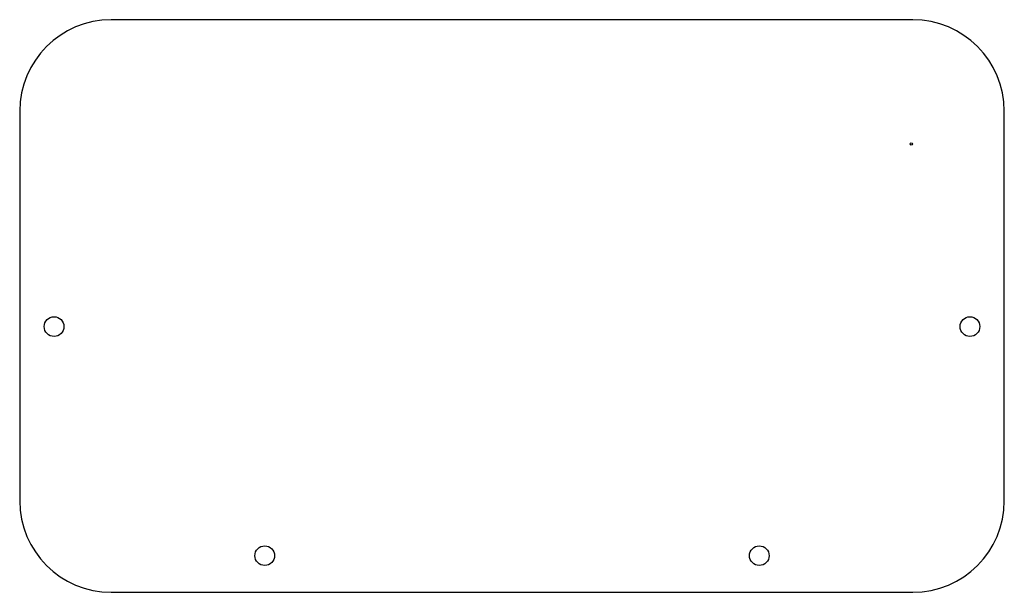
# Model space of a CAD drawing. Header units: millimetres. Extents: x 19 to 234, y 19 to 144.
import ezdxf

# ---------------------------------------------------------------- set-up
doc = ezdxf.new("R2010")
doc.units = ezdxf.units.MM

msp = doc.modelspace()

# ---------------------------------------------------------------- linework, layer by layer
at = {"color": 7, "linetype": 'Continuous', "lineweight": 25}
for p, q in [((214, 144.35), (39, 144.35)), ((19, 124.35), (19, 39.35)), ((234, 39.35), (234, 124.35)), ((39, 19.35), (214, 19.35))]:
    msp.add_line(p, q, dxfattribs=at)
for centre, radius in [((213.68, 117.22), 0.25), ((26.5, 77.35), 2.15), ((226.5, 77.35), 2.15), ((72.5, 27.35), 2.15), ((180.5, 27.35), 2.15)]:
    msp.add_circle(centre, radius, dxfattribs=at)
for centre, start, end in [((39, 124.35), 90, 180), ((214, 124.35), 0, 90), ((39, 39.35), 180, 270), ((214, 39.35), 270, 0)]:
    msp.add_arc(centre, 20, start, end, dxfattribs=at)

doc.saveas('drawing.dxf')
